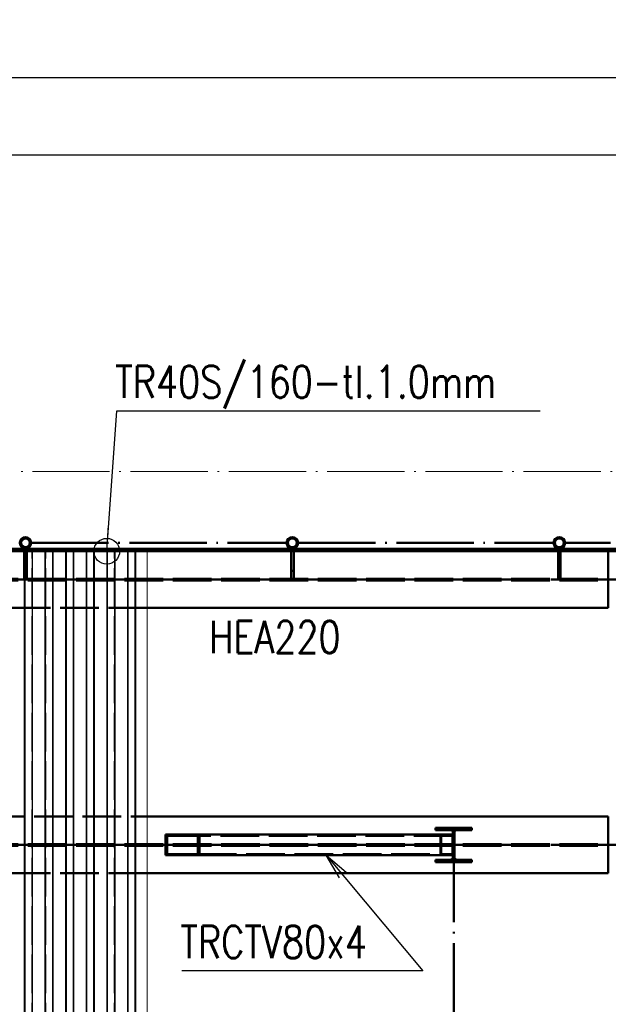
# Paper-space layout 'Layout1' of a CAD drawing. Extents: x -2 to 1033, y -36 to 596.
# Tile 26 of 89: x 137 to 183, y 269 to 346. Entities that reach past the tile are written whole.
import ezdxf

# ---------------------------------------------------------------- set-up
doc = ezdxf.new("R2010")
doc.units = 0
for name, pattern in [('ACAD_ISO02W100', [15, 12, -3]), ('ACAD_ISO04W100', [30.5, 24, -3, 0.5, -3]), ('HP_01_CER_B', [8, 5, -1, 1, -1])]:
    doc.linetypes.add(name, pattern=pattern)
doc.layers.get('0').update_dxf_attribs({"linetype": 'CONTINUOUS'})
doc.layers.get('DEFPOINTS').update_dxf_attribs({"color": 132, "linetype": 'CONTINUOUS'})
for name, color, linetype, lineweight in [('SS_1.ET-HALA_TaO-RASTR', 7, 'HP_01_CER_B', 13), ('SS_2.ET-HALA_TaO-VESTAVBA_A1÷B2-P.NOSNIK', 172, 'CONTINUOUS', 50), ('SS_2.ET-HALA_TaO-VESTAVBA_A1÷B2-PODLAHA_LEM', 102, 'CONTINUOUS', 50), ('SS_2.ET-HALA_TaO-VESTAVBA_A1÷B2-TRAPEZ.PLECH', 153, 'CONTINUOUS', 18), ('SS_2.ET-HALA_TaO-VESTAVBA_A1÷B2-VAZBA2', 51, 'CONTINUOUS', 50), ('SS_2.ET-HALA_TaO-VESTAVBA_A1÷B2-ZABRADLI', 30, 'CONTINUOUS', 50), ('SS_KOTY', 3, 'CONTINUOUS', 25), ('SS_POPIS_PROFILU', 13, 'CONTINUOUS', 25), ('SS_SRAFY', 8, 'CONTINUOUS', 18)]:
    doc.layers.add(name, color=color, linetype=linetype, lineweight=lineweight)
doc.styles.add('ROMANS', font='romans.shx', dxfattribs={"width": 0.8})
doc.styles.add('romans.shx', font='romans.shx', dxfattribs={"height": 5})
doc.dimstyles.new('A-1_(2.5)_50AS', dxfattribs={"dimtxt": 2.5, "dimasz": 2, "dimexe": 1, "dimexo": 2, "dimgap": 0, "dimtad": 0, "dimdec": 1, "dimlfac": 50, "dimrnd": 1, "dimtxsty": 'ROMANS', "dimblk1": 'OBLIQUE', "dimblk2": 'OBLIQUE', "dimsah": 1, "dimcen": 2, "dimclrd": 256, "dimclre": 256, "dimclrt": 256, "dimadec": 1, "dimazin": 2, "dimtfac": 0.714286, "dimtdec": 1, "dimtmove": 0, "dimatfit": 3, "dimldrblk": 'OPEN', "dimfxl": 1, "dimtvp": 1.142857, "dimtfill": 1, "dimtolj": 1, "dimlwd": -1, "dimlwe": -1, "dimarcsym": 0})
pattern_1 = [(45, (68.990654, 187.591407), (-0.04490128, 0.04490128), [])]

# ---------------------------------------------------------------- blocks, each defined once
blk = doc.blocks.new('_Oblique')
at = {"color": 0, "linetype": 'ByBlock', "lineweight": -2}
blk.add_line((-0.5, -0.5), (0.5, 0.5), dxfattribs=at)
blk = doc.blocks.new('*D26')
at = {"layer": 'DEFPOINTS', "color": 0, "transparency": 16777216}
for p in [(184.991, 335.365), (71.391, 310.941, -6021.9), (184.991, 302.391, -6039.2)]:
    blk.add_point(p, dxfattribs=at)
at = {"layer": 'SS_KOTY', "transparency": 16777216}
for p, q in [((71.391, 312.941), (71.391, 336.365)), ((184.991, 304.391), (184.991, 336.365)), ((71.391, 335.365), (184.991, 335.365))]:
    blk.add_line(p, q, dxfattribs=at)
at = {"layer": 'SS_KOTY', "transparency": 16777216, "xscale": 2, "yscale": 2, "zscale": 2, "rotation": 180}
blk.add_blockref('_Oblique', (71.391, 335.365), dxfattribs=at)
at = {"layer": 'SS_KOTY', "transparency": 16777216, "xscale": 2, "yscale": 2, "zscale": 2}
blk.add_blockref('_Oblique', (184.991, 335.365), dxfattribs=at)
at = {"layer": 'SS_KOTY', "transparency": 16777216, "insert": (128.191, 338.222), "char_height": 2.5, "attachment_point": 5, "style": 'ROMANS', "bg_fill": 3, "box_fill_scale": 1.1, "bg_fill_color": 256, "bg_fill_true_color": 13158600, "bg_fill_transparency": 0}
blk.add_mtext('\\A1;5680', dxfattribs=at)
blk = doc.blocks.new('_OPEN')
at = {"color": 0, "linetype": 'ByBlock'}
for p, q in [((-1, 0.167), (0, 0)), ((0, 0), (-1, -0.167)), ((0, 0), (-1, 0))]:
    blk.add_line(p, q, dxfattribs=at)
blk = doc.blocks.new('*D46')
at = {"layer": 'DEFPOINTS', "color": 0, "transparency": 16777216}
for p in [(412.291, 341.365), (71.391, 310.941, -6021.9), (412.291, 302.391, -6039.2)]:
    blk.add_point(p, dxfattribs=at)
at = {"layer": 'SS_KOTY', "transparency": 16777216}
for p, q in [((71.391, 312.941), (71.391, 342.365)), ((412.291, 304.391), (412.291, 342.365)), ((71.391, 341.365), (412.291, 341.365))]:
    blk.add_line(p, q, dxfattribs=at)
at = {"layer": 'SS_KOTY', "transparency": 16777216, "xscale": 2, "yscale": 2, "zscale": 2, "rotation": 180}
blk.add_blockref('_Oblique', (71.391, 341.365), dxfattribs=at)
at = {"layer": 'SS_KOTY', "transparency": 16777216, "xscale": 2, "yscale": 2, "zscale": 2}
blk.add_blockref('_Oblique', (412.291, 341.365), dxfattribs=at)
at = {"layer": 'SS_KOTY', "transparency": 16777216, "insert": (241.841, 344.222), "char_height": 2.5, "attachment_point": 5, "style": 'ROMANS', "bg_fill": 3, "box_fill_scale": 1.1, "bg_fill_color": 256, "bg_fill_true_color": 13158600, "bg_fill_transparency": 0}
blk.add_mtext('\\A1;17045', dxfattribs=at)

psp = doc.layouts.get("Layout1")

# ---------------------------------------------------------------- hatches: boundary and pattern name
at = {"layer": 'SS_SRAFY'}
h = psp.add_hatch(dxfattribs=at)
h.set_pattern_fill('ANSI31', color=5, scale=0.02, style=0)
h.set_pattern_definition(pattern_1)
h.paths.add_polyline_path([(169.1907, 280.4614), (171.9907, 280.4614), (171.9907, 280.6314), (170.8857, 280.6314, -0.4142136), (170.6457, 280.8714), (170.6457, 282.7114, -0.4142136), (170.8857, 282.9514), (171.9907, 282.9514), (171.9907, 283.1214), (169.1907, 283.1214), (169.1907, 282.9514), (170.2957, 282.9514, -0.4142136), (170.5357, 282.7114), (170.5357, 280.8714, -0.4142136), (170.2957, 280.6314), (169.1907, 280.6314)], flags=0)

# ---------------------------------------------------------------- linework, layer by layer
at = {"layer": 'SS_2.ET-HALA_TaO-VESTAVBA_A1÷B2-P.NOSNIK', "color": 3, "linetype": 'ACAD_ISO02W100', "ltscale": 0.25}
for p, q in [((146.7907, 300.1914), (126.7907, 300.1914)), ((126.7907, 283.9914), (146.7907, 283.9914)), ((73.7907, 281.8614), (182.5906, 281.8614)), ((73.7907, 281.7214), (182.5906, 281.7214)), ((146.7907, 279.5914), (126.7907, 279.5914))]:
    psp.add_line(p, q, dxfattribs=at)
at = {"layer": 'SS_2.ET-HALA_TaO-VESTAVBA_A1÷B2-P.NOSNIK', "color": 1, "linetype": 'Continuous', "ltscale": 0.25}
for p, q in [((182.5906, 300.1914), (146.7907, 300.1914)), ((146.7907, 283.9914), (182.5906, 283.9914)), ((182.5906, 279.5914), (182.5906, 283.9914)), ((182.5906, 279.5914), (146.7907, 279.5914))]:
    psp.add_line(p, q, dxfattribs=at)
at = {"layer": 'SS_2.ET-HALA_TaO-VESTAVBA_A1÷B2-P.NOSNIK', "color": 7, "linetype": 'ACAD_ISO04W100', "ltscale": 0.25}
psp.add_line((71.3907, 281.7914), (184.9907, 281.7914), dxfattribs=at)
at = {"layer": 'SS_2.ET-HALA_TaO-VESTAVBA_A1÷B2-VAZBA2', "color": 1, "linetype": 'Continuous', "ltscale": 0.25}
for p, q in [((171.9907, 283.1214), (169.1907, 283.1214)), ((169.1907, 283.1214), (169.1907, 282.9514)), ((169.1907, 282.9514), (170.2957, 282.9514)), ((170.8857, 282.9514), (171.9907, 282.9514)), ((171.9907, 282.9514), (171.9907, 283.1214)), ((148.2128, 282.5914), (150.8613, 282.5914)), ((148.2128, 282.5914), (148.2128, 280.9914)), ((150.7289, 282.5114), (148.3452, 282.5114)), ((148.3452, 282.5114), (148.3452, 281.0714)), ((150.7289, 282.5114), (150.7289, 281.0714)), ((150.8613, 282.5914), (170.5356, 282.5914)), ((150.8613, 282.5914), (150.8613, 280.9914)), ((170.5357, 282.7114), (170.5357, 280.8714)), ((170.6457, 280.8714), (170.6457, 282.7114)), ((148.2128, 280.9914), (150.8613, 280.9914)), ((148.3452, 281.0714), (150.7289, 281.0714)), ((150.8613, 280.9914), (170.5356, 280.9914)), ((170.2957, 280.6314), (169.1907, 280.6314)), ((169.1907, 280.6314), (169.1907, 280.4614)), ((171.9907, 280.6314), (170.8857, 280.6314)), ((171.9907, 280.4614), (171.9907, 280.6314)), ((169.1907, 280.4614), (171.9907, 280.4614))]:
    psp.add_line(p, q, dxfattribs=at)
at = {"layer": 'SS_2.ET-HALA_TaO-VESTAVBA_A1÷B2-VAZBA2', "color": 3, "linetype": 'ACAD_ISO02W100', "ltscale": 0.25}
for p, q in [((170.4873, 282.5114), (150.7289, 282.5114)), ((169.5691, 280.9914), (169.5691, 282.5914)), ((169.6174, 281.0714), (169.6174, 282.5114)), ((170.4873, 281.0714), (170.4873, 282.5114)), ((150.7289, 281.0714), (170.4873, 281.0714))]:
    psp.add_line(p, q, dxfattribs=at)
at = {"layer": 'SS_2.ET-HALA_TaO-VESTAVBA_A1÷B2-VAZBA2', "color": 7, "linetype": 'ACAD_ISO04W100', "ltscale": 0.25}
for p, q in [((170.5907, 281.7914), (149.537, 281.7914)), ((170.5907, 281.7914, -6037.86), (170.5907, 189.7914, -6037.86))]:
    psp.add_line(p, q, dxfattribs=at)
at = {"layer": 'SS_2.ET-HALA_TaO-VESTAVBA_A1÷B2-VAZBA2', "color": 1, "linetype": 'Continuous', "ltscale": 0.25, "extrusion": (0, 0, -1)}
for centre, start, end in [((-170.2957, 282.7114), 90, 180), ((-170.8857, 282.7114), 0, 90), ((-170.2957, 280.8714), 180, 270), ((-170.8857, 280.8714), 270, 0)]:
    psp.add_arc(centre, 0.24, start, end, dxfattribs=at)
at = {"layer": 'SS_POPIS_PROFILU', "color": 0, "linetype": 'ByBlock'}
for p, q in [((161.7243, 279.2425), (160.6985, 280.9914)), ((160.6985, 280.9914), (162.2361, 279.6697)), ((160.6985, 280.9914), (161.9802, 279.4561))]:
    psp.add_line(p, q, dxfattribs=at)
at = {"layer": 'SS_POPIS_PROFILU', "color": 13}
psp.add_lwpolyline([(160.6985, 280.9914), (168.1951, 272.0117), (149.491, 272.0117)], dxfattribs=at)

# ---------------------------------------------------------------- texts
at = {"layer": 'SS_POPIS_PROFILU', "color": 13, "style": 'romans.shx', "width": 0.8}
for s, p in [('HEA220', (151.6135, 296.6814)), ('TRCTV80x4', (149.3754, 273.0117))]:
    psp.add_text(s, height=2.5, dxfattribs=at).set_placement(p)

# ---------------------------------------------------------------- dimensions: what is measured, and where the dimension line sits
at = {"layer": 'SS_KOTY'}
dim = psp.add_linear_dim(base=(184.9907, 335.3645), p1=(71.3907, 310.9414, -6021.9), p2=(184.9907, 302.3914, -6039.2), dimstyle='A-1_(2.5)_50AS', dxfattribs=at)
dim.commit()
dim.dimension.update_dxf_attribs({"geometry": '*D26', "text_midpoint": (128.1907, 338.2217)})

# ---------------------------------------------------------------- next in the draw order: dimensions: what is measured, and where the dimension line sits
dim = psp.add_linear_dim(base=(412.2907, 341.3645), p1=(71.3907, 310.9414, -6021.9), p2=(412.2907, 302.3914, -6039.2), dimstyle='A-1_(2.5)_50AS', dxfattribs=at)
dim.commit()
dim.dimension.update_dxf_attribs({"geometry": '*D46', "text_midpoint": (241.8407, 344.2217)})

# ---------------------------------------------------------------- next in the draw order: hatches: boundary and pattern name
at = {"layer": 'SS_SRAFY'}
h = psp.add_hatch(dxfattribs=at)
h.set_pattern_fill('ANSI31', color=5, scale=0.02, style=0)
h.set_pattern_definition(pattern_1)
h.paths.add_polyline_path([(137.354, 305.6914, 1), (137.354, 304.8014, 1)], flags=0)
h.paths.add_polyline_path([(137.354, 305.5914, 1), (137.354, 304.9014, 1)], flags=0)
h = psp.add_hatch(dxfattribs=at)
h.set_pattern_fill('ANSI31', color=5, scale=0.02, style=0)
h.set_pattern_definition(pattern_1)
h.paths.add_polyline_path([(158.0723, 305.6914, 1), (158.0723, 304.8014, 1)], flags=0)
h.paths.add_polyline_path([(158.0723, 305.5914, 1), (158.0723, 304.9014, 1)], flags=0)
h = psp.add_hatch(dxfattribs=at)
h.set_pattern_fill('ANSI31', color=5, scale=0.02, style=0)
h.set_pattern_definition(pattern_1)
h.paths.add_polyline_path([(178.7907, 305.6914, 1), (178.7907, 304.8014, 1)], flags=0)
h.paths.add_polyline_path([(178.7907, 305.5914, 1), (178.7907, 304.9014, 1)], flags=0)

# ---------------------------------------------------------------- next in the draw order: linework, layer by layer
at = {"layer": 'SS_1.ET-HALA_TaO-RASTR', "linetype": 'ACAD_ISO04W100', "ltscale": 0.25}
psp.add_line((46.3907, 310.7914), (580.7302, 310.7914), dxfattribs=at)
at = {"layer": 'SS_2.ET-HALA_TaO-VESTAVBA_A1÷B2-P.NOSNIK', "color": 1, "linetype": 'Continuous', "ltscale": 0.25}
psp.add_line((182.5906, 300.1914), (182.5906, 304.5914), dxfattribs=at)
at = {"layer": 'SS_2.ET-HALA_TaO-VESTAVBA_A1÷B2-P.NOSNIK', "color": 7, "linetype": 'ACAD_ISO04W100', "ltscale": 0.25}
psp.add_line((71.3907, 302.3914), (184.9907, 302.3914), dxfattribs=at)
at = {"layer": 'SS_2.ET-HALA_TaO-VESTAVBA_A1÷B2-P.NOSNIK', "color": 3, "linetype": 'ACAD_ISO02W100', "ltscale": 0.25}
for p, q in [((73.7907, 302.4614), (182.5906, 302.4614)), ((73.7907, 302.3214), (182.5906, 302.3214))]:
    psp.add_line(p, q, dxfattribs=at)
at = {"layer": 'SS_2.ET-HALA_TaO-VESTAVBA_A1÷B2-PODLAHA_LEM', "color": 3, "linetype": 'ACAD_ISO02W100', "ltscale": 0.25}
psp.add_line((184.8907, 304.7914), (108.7907, 304.7914), dxfattribs=at)
at = {"layer": 'SS_2.ET-HALA_TaO-VESTAVBA_A1÷B2-PODLAHA_LEM', "color": 7, "linetype": 'ACAD_ISO04W100', "ltscale": 0.25}
psp.add_line((108.7907, 304.7914), (184.9907, 304.7914), dxfattribs=at)
at = {"layer": 'SS_2.ET-HALA_TaO-VESTAVBA_A1÷B2-PODLAHA_LEM', "color": 1, "linetype": 'Continuous', "ltscale": 0.25}
psp.add_line((108.7907, 304.5914), (184.9907, 304.5914), dxfattribs=at)
at = {"layer": 'SS_2.ET-HALA_TaO-VESTAVBA_A1÷B2-TRAPEZ.PLECH', "color": 5, "linetype": 'Continuous', "ltscale": 0.25}
for p, q in [((137.2668, 304.5914), (137.2668, 187.7914)), ((137.3318, 304.5914), (137.3318, 187.7914)), ((137.8667, 304.5914), (137.8667, 187.7914)), ((137.9145, 304.5914), (137.9145, 187.7914)), ((138.8668, 304.5914), (138.8668, 187.7914)), ((138.9146, 304.5914), (138.9146, 187.7914)), ((139.4495, 304.5914), (139.4495, 187.7914)), ((139.5145, 304.5914), (139.5145, 187.7914)), ((140.4668, 304.5914), (140.4668, 187.7914)), ((140.5318, 304.5914), (140.5318, 187.7914)), ((141.0667, 304.5914), (141.0667, 187.7914)), ((141.1145, 304.5914), (141.1145, 187.7914)), ((142.0668, 304.5914), (142.0668, 187.7914)), ((142.1146, 304.5914), (142.1146, 187.7914)), ((142.6495, 304.5914), (142.6495, 187.7914)), ((142.7145, 304.5914), (142.7145, 187.7914)), ((143.6668, 304.5914), (143.6668, 187.7914)), ((143.7318, 304.5914), (143.7318, 187.7914)), ((144.2667, 304.5914), (144.2667, 187.7914)), ((144.3145, 304.5914), (144.3145, 187.7914)), ((145.2668, 304.5914), (145.2668, 187.7914)), ((145.3146, 304.5914), (145.3146, 187.7914)), ((145.8495, 304.5914), (145.8495, 187.7914)), ((145.9145, 187.7914), (145.9145, 304.5914)), ((146.7907, 187.7914), (146.7907, 304.5914))]:
    psp.add_line(p, q, dxfattribs=at)
at = {"layer": 'SS_2.ET-HALA_TaO-VESTAVBA_A1÷B2-TRAPEZ.PLECH', "color": 5, "linetype": 'ACAD_ISO02W100', "ltscale": 0.25}
for p, q in [((137.3146, 187.7914), (137.3146, 304.5914)), ((137.8495, 187.7914), (137.8495, 304.5914)), ((138.9318, 187.7914), (138.9318, 304.5914)), ((139.4667, 187.7914), (139.4667, 304.5914)), ((140.5146, 187.7914), (140.5146, 304.5914)), ((141.0495, 187.7914), (141.0495, 304.5914)), ((142.1318, 187.7914), (142.1318, 304.5914)), ((142.6667, 187.7914), (142.6667, 304.5914)), ((143.7146, 187.7914), (143.7146, 304.5914)), ((144.2495, 187.7914), (144.2495, 304.5914)), ((145.3318, 187.7914), (145.3318, 304.5914)), ((145.8667, 187.7914), (145.8667, 304.5914))]:
    psp.add_line(p, q, dxfattribs=at)
at = {"layer": 'SS_2.ET-HALA_TaO-VESTAVBA_A1÷B2-ZABRADLI', "color": 7, "linetype": 'ACAD_ISO04W100', "ltscale": 0.25}
for p, q in [((137.799, 305.2464), (157.6273, 305.2464)), ((158.5173, 305.2464), (178.3456, 305.2464)), ((182.7707, 305.2464), (179.2357, 305.2464)), ((108.6707, 304.7414), (184.8907, 304.7414))]:
    psp.add_line(p, q, dxfattribs=at)
at = {"layer": 'SS_2.ET-HALA_TaO-VESTAVBA_A1÷B2-ZABRADLI', "color": 3, "linetype": 'ACAD_ISO02W100', "ltscale": 0.25}
for p, q in [((137.254, 304.8014), (137.254, 304.5914)), ((137.254, 304.5914), (137.254, 303.0614)), ((137.454, 304.7914), (137.454, 304.8014)), ((137.454, 303.0614), (137.454, 304.7914)), ((157.9723, 304.8014), (157.9723, 304.5914)), ((157.9723, 304.5914), (157.9723, 303.0614)), ((158.1723, 304.7914), (158.1723, 304.8014)), ((158.1723, 303.0614), (158.1723, 304.7914)), ((178.6907, 304.8014), (178.6907, 304.5914)), ((178.6907, 304.5914), (178.6907, 303.0614)), ((178.8907, 304.7914), (178.8907, 304.8014)), ((178.8907, 303.0614), (178.8907, 304.7914)), ((137.454, 303.0614), (137.254, 303.0614)), ((137.254, 303.0614), (137.254, 302.4614)), ((137.454, 302.4614), (137.454, 303.0614)), ((158.1723, 303.0614), (157.9723, 303.0614)), ((157.9723, 303.0614), (157.9723, 302.4614)), ((158.1723, 302.4614), (158.1723, 303.0614)), ((178.8907, 303.0614), (178.6907, 303.0614)), ((178.6907, 303.0614), (178.6907, 302.4614)), ((178.8907, 302.4614), (178.8907, 303.0614))]:
    psp.add_line(p, q, dxfattribs=at)
at = {"layer": 'SS_2.ET-HALA_TaO-VESTAVBA_A1÷B2-ZABRADLI', "color": 1, "linetype": 'Continuous', "ltscale": 0.25}
for centre, radius in [((137.354, 305.2464), 0.445), ((137.354, 305.2464), 0.345), ((158.0723, 305.2464), 0.445), ((158.0723, 305.2464), 0.345), ((178.7907, 305.2464), 0.445), ((178.7907, 305.2464), 0.345)]:
    psp.add_circle(centre, radius, dxfattribs=at)
at = {"layer": 'SS_POPIS_PROFILU', "color": 0, "linetype": 'ByBlock', "lineweight": -2}
psp.add_line((143.6668, 304.5914, -6038.42), (143.8075, 306.5864, -6038.42), dxfattribs=at)
at = {"layer": 'SS_POPIS_PROFILU', "color": 13}
psp.add_lwpolyline([(143.6668, 304.5914), (144.436, 315.4984), (177.2931, 315.4984)], dxfattribs=at)
at = {"layer": 'SS_POPIS_PROFILU', "color": 0, "linetype": 'ByBlock', "lineweight": -2}
psp.add_circle((143.6668, 304.5914, -6038.42), 1, dxfattribs=at)

# ---------------------------------------------------------------- next in the draw order: texts
at = {"layer": 'SS_POPIS_PROFILU', "color": 13, "style": 'romans.shx', "width": 0.8}
psp.add_text('TR40S/160-tl.1.0mm', height=2.5, dxfattribs=at).set_placement((144.3204, 316.4984))

doc.saveas('drawing.dxf')
